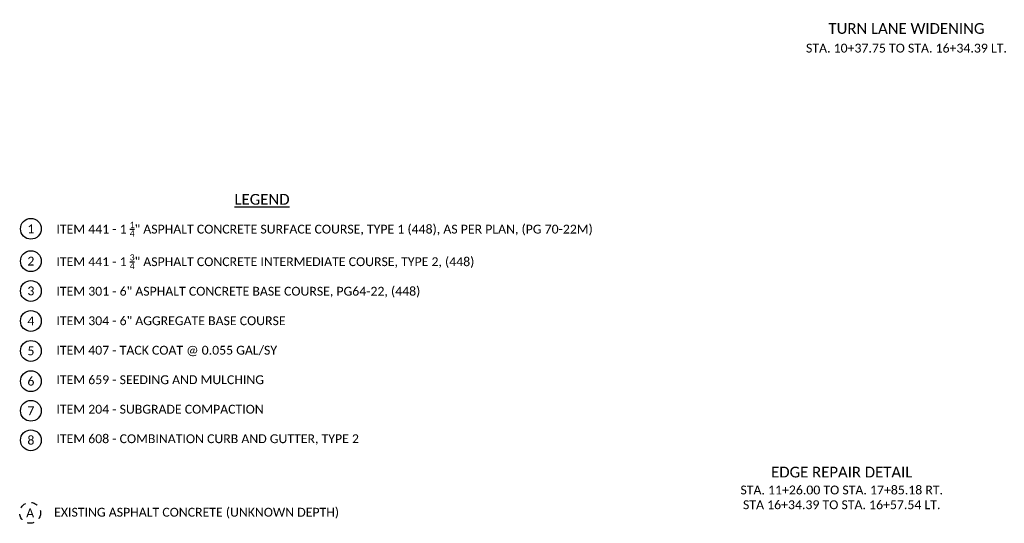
# Paper-space layout 'Layout 1' of a CAD drawing. Header units: feet. Extents: x 167 to 323, y 58 to 99.
# Tile 1 of 6: x 166.96 to 182.55, y 78.49 to 86.46. Entities that reach past the tile are written whole.
import ezdxf

# ---------------------------------------------------------------- set-up
doc = ezdxf.new("R2010")
doc.units = ezdxf.units.FT
doc.header["$MEASUREMENT"] = 0
doc.linetypes.add('2', pattern=[0.1, 0.06, -0.04])
for name, color, linetype in [('SH_Text', 7, 'Continuous'), ('SH_TextH', 4, 'Continuous'), ('SH_TextM', 7, 'Continuous')]:
    doc.layers.add(name, color=color, linetype=linetype)
doc.styles.add('Slanted Normal (0.14) Font 31', font='calibri.ttf', dxfattribs={"height": 0.14})
doc.styles.add('Slanted Sub-Title (0.17) Font 31', font='calibri.ttf', dxfattribs={"height": 0.17})
doc.styles.get("Standard").update_dxf_attribs({"font": 'calibri.ttf'})

psp = doc.layouts.new('Layout 1')

# ---------------------------------------------------------------- linework, layer by layer
at = {"layer": 'SH_Text'}
for centre in [(167.14, 83.153), (167.14, 82.641), (167.14, 82.169), (167.14, 81.694), (167.14, 81.22), (167.14, 80.741), (167.14, 80.273), (167.14, 79.806)]:
    psp.add_circle(centre, 0.165, dxfattribs=at)
at = {"layer": 'SH_Text', "linetype": '2'}
psp.add_circle((167.128, 78.657), 0.165, dxfattribs=at)

# ---------------------------------------------------------------- texts
at = {"layer": 'SH_Text', "char_height": 0.14, "style": 'Slanted Normal (0.14) Font 31'}
for s, insert, width, attachment_point in [('1', (167.14, 83.153), 0.40079, 5), ('\\A1;ITEM 441 - 1 {\\H0.7x;\\S1/4;}" ASPHALT CONCRETE SURFACE COURSE, TYPE 1 (448), AS PER PLAN, (PG 70-22M)\\P\\PITEM 441 - 1 {\\H0.7x;\\S3/4;}" ASPHALT CONCRETE INTERMEDIATE COURSE, TYPE 2, (448) \\P\\PITEM 301 - 6" ASPHALT CONCRETE BASE COURSE, PG64-22, (448)\\P\\PITEM 304 - 6" AGGREGATE BASE COURSE\\P\\PITEM 407 - TACK COAT @ 0.055 GAL/SY\\P\\P\\pxsm1;ITEM 659 - SEEDING AND MULCHING\\P\\PITEM 204 - SUBGRADE COMPACTION\\P\\PITEM 608 - COMBINATION CURB AND GUTTER, TYPE 2', (167.544, 83.265), 10.07461, 1), ('2', (167.14, 82.641), 0.40079, 5), ('3', (167.14, 82.169), 0.40079, 5), ('4', (167.14, 81.694), 0.40079, 5), ('5', (167.14, 81.22), 0.40079, 5), ('6', (167.14, 80.741), 0.40079, 5), ('7', (167.14, 80.273), 0.40079, 5), ('8', (167.14, 79.806), 0.40079, 5), ('A', (167.128, 78.657), 0.40079, 5)]:
    psp.add_mtext(s, dxfattribs=dict(at, insert=insert, width=width, attachment_point=attachment_point))
at = {"layer": 'SH_Text', "insert": (167.508, 78.737), "char_height": 0.14, "width": 5.32612, "attachment_point": 1}
psp.add_mtext('EXISTING ASPHALT CONCRETE (UNKNOWN DEPTH)', dxfattribs=at)
at = {"layer": 'SH_TextH', "char_height": 0.17, "attachment_point": 8, "style": 'Slanted Sub-Title (0.17) Font 31'}
for s, insert, width in [('TURN LANE WIDENING', (181.002, 86.236), 12.92261), ('EDGE REPAIR DETAIL', (179.977, 79.216), 6.02381)]:
    psp.add_mtext(s, dxfattribs=dict(at, insert=insert, width=width))
at = {"layer": 'SH_TextH', "insert": (170.364, 83.704), "char_height": 0.17, "attachment_point": 1, "style": 'Slanted Sub-Title (0.17) Font 31'}
psp.add_mtext_dynamic_manual_height_columns('{\\LLEGEND}', width=0.58004, gutter_width=0.35, heights=[0], dxfattribs=at)
at = {"layer": 'SH_TextM', "char_height": 0.14, "width": 6.02381, "attachment_point": 8, "style": 'Slanted Normal (0.14) Font 31'}
for s, insert in [('STA. 10+37.75 TO STA. 16+34.39 LT.', (181.002, 85.94)), ('STA. 11+26.00 TO STA. 17+85.18 RT.\\PSTA 16+34.39 TO STA. 16+57.54 LT.', (179.977, 78.714))]:
    psp.add_mtext(s, dxfattribs=dict(at, insert=insert))

doc.saveas('drawing.dxf')
